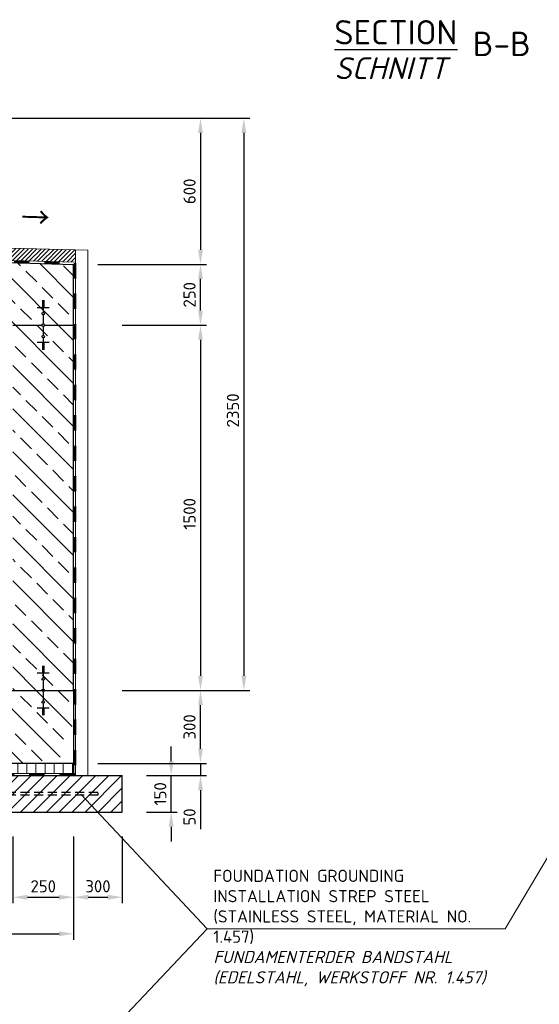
# Model space of a CAD drawing. Header units: millimetres. Extents: x -76904 to 25883, y -13890 to 20369.
# Tile 6 of 29: x -9528 to -7392, y 11529 to 15573. Entities that reach past the tile are written whole.
import ezdxf

# ---------------------------------------------------------------- set-up
doc = ezdxf.new("R2010")
doc.units = ezdxf.units.MM
doc.header["$MEASUREMENT"] = 0
doc.linetypes.add('VERDECKT2', pattern=[0.1875, 0.125, -0.0625])
doc.linetypes.add('WJF-UNSICHTBAR', pattern=[0.25, 0.125, -0.125])
for name, color, linetype, lineweight in [('P------T2', 7, 'Continuous', 18), ('P------T7', 7, 'Continuous', 18), ('P-BS----Bem', 7, 'Continuous', 18), ('P-BSBOD', 7, 'Continuous', 30), ('P-BSSAU', 7, 'Continuous', 30), ('P-BSSAUF', 7, 'Continuous', 18), ('P-BSWABD', 7, 'Continuous', 18), ('P-BSWAN', 7, 'Continuous', 30), ('P-BSWANF', 7, 'Continuous', 18), ('P-DABDICHTUNG', 7, 'Continuous', 18), ('P-ESER1', 1, 'Erdung1', 25)]:
    doc.layers.add(name, color=color, linetype=linetype, lineweight=lineweight)
doc.styles.get("Standard").update_dxf_attribs({"font": 'isocpeur.ttf'})
doc.linetypes.add('Erdung1', pattern='A,12.7,0.1,["#",Standard,S=2.54,R=0,X=-2.54,Y=-1.27],-5.08', length=17.88)
doc.dimstyles.new('Kopie von ISO-25', dxfattribs={"dimscale": 20, "dimtxt": 2.5, "dimasz": 3, "dimexe": 1.25, "dimexo": 0.625, "dimgap": 1, "dimtad": 1, "dimtxsty": 'Standard', "dimcen": 2.5, "dimadec": 0, "dimazin": 0, "dimtfac": 1, "dimtmove": 0, "dimatfit": 1, "dimfxl": 0, "dimarcsym": 0})

# ---------------------------------------------------------------- blocks, each defined once
blk = doc.blocks.new('*D11')
at = {"layer": 'Defpoints', "color": 0, "lineweight": 0, "transparency": 16777216}
for p in [(-10270.7, 15168.2), (-9305.7, 14568.2), (-8784.3, 14568.2)]:
    blk.add_point(p, dxfattribs=at)
at = {"layer": 'P-BS----Bem', "color": 0, "lineweight": -2, "transparency": 16777216}
for p, q in [((-10170.7, 15168.2), (-8759.3, 15168.2)), ((-8784.3, 15108.2), (-8784.3, 14628.2)), ((-9205.7, 14568.2), (-8759.3, 14568.2))]:
    blk.add_line(p, q, dxfattribs=at)
at = {"layer": 'P-BS----Bem', "color": 0, "lineweight": 0, "transparency": 16777216}
for points in [[(-8794.3, 15108.2), (-8774.3, 15108.2), (-8784.3, 15168.2)], [(-8794.3, 14628.2), (-8774.3, 14628.2), (-8784.3, 14568.2)]]:
    blk.add_solid(points, dxfattribs=at)
at = {"layer": 'P-BS----Bem', "color": 0, "transparency": 16777216, "insert": (-8829.3, 14868.2), "char_height": 50, "attachment_point": 5, "rotation": 90}
blk.add_mtext('600', dxfattribs=at)
blk = doc.blocks.new('*D12')
at = {"layer": 'Defpoints', "color": 0, "lineweight": 0, "transparency": 16777216}
for p in [(-9305.7, 14318.2), (-9305.7, 12818.2), (-8784.3, 12818.2)]:
    blk.add_point(p, dxfattribs=at)
at = {"layer": 'P-BS----Bem', "color": 0, "lineweight": -2, "transparency": 16777216}
for p, q in [((-9105.7, 14318.2), (-8759.3, 14318.2)), ((-8784.3, 14258.2), (-8784.3, 12878.2)), ((-9105.7, 12818.2), (-8759.3, 12818.2))]:
    blk.add_line(p, q, dxfattribs=at)
at = {"layer": 'P-BS----Bem', "color": 0, "lineweight": 0, "transparency": 16777216}
for points in [[(-8794.3, 14258.2), (-8774.3, 14258.2), (-8784.3, 14318.2)], [(-8794.3, 12878.2), (-8774.3, 12878.2), (-8784.3, 12818.2)]]:
    blk.add_solid(points, dxfattribs=at)
at = {"layer": 'P-BS----Bem', "color": 0, "transparency": 16777216, "insert": (-8829.3, 13543.2), "char_height": 50, "attachment_point": 5, "rotation": 90}
blk.add_mtext('1500', dxfattribs=at)
blk = doc.blocks.new('*D13')
at = {"layer": 'Defpoints', "color": 0, "lineweight": 0, "transparency": 16777216}
for p in [(-9305.7, 14568.2), (-8784.3, 14568.2), (-9305.7, 14318.2)]:
    blk.add_point(p, dxfattribs=at)
at = {"layer": 'P-BS----Bem', "color": 0, "lineweight": -2, "transparency": 16777216}
for p, q in [((-9105.7, 14568.2), (-8759.3, 14568.2)), ((-8784.3, 14378.2), (-8784.3, 14508.2)), ((-9105.7, 14318.2), (-8759.3, 14318.2))]:
    blk.add_line(p, q, dxfattribs=at)
at = {"layer": 'P-BS----Bem', "color": 0, "lineweight": 0, "transparency": 16777216}
for points in [[(-8794.3, 14508.2), (-8774.3, 14508.2), (-8784.3, 14568.2)], [(-8794.3, 14378.2), (-8774.3, 14378.2), (-8784.3, 14318.2)]]:
    blk.add_solid(points, dxfattribs=at)
at = {"layer": 'P-BS----Bem', "color": 0, "transparency": 16777216, "insert": (-8829.3, 14443.2), "char_height": 50, "attachment_point": 5, "rotation": 90}
blk.add_mtext('250', dxfattribs=at)
blk = doc.blocks.new('*D14')
at = {"layer": 'Defpoints', "color": 0, "lineweight": 0, "transparency": 16777216}
for p in [(-9305.7, 12818.2), (-8784.3, 12818.2), (-9305.7, 12518.2)]:
    blk.add_point(p, dxfattribs=at)
at = {"layer": 'P-BS----Bem', "color": 0, "lineweight": -2, "transparency": 16777216}
for p, q in [((-9105.7, 12818.2), (-8759.3, 12818.2)), ((-8784.3, 12578.2), (-8784.3, 12758.2)), ((-9105.7, 12518.2), (-8759.3, 12518.2))]:
    blk.add_line(p, q, dxfattribs=at)
at = {"layer": 'P-BS----Bem', "color": 0, "lineweight": 0, "transparency": 16777216}
for points in [[(-8794.3, 12758.2), (-8774.3, 12758.2), (-8784.3, 12818.2)], [(-8794.3, 12578.2), (-8774.3, 12578.2), (-8784.3, 12518.2)]]:
    blk.add_solid(points, dxfattribs=at)
at = {"layer": 'P-BS----Bem', "color": 0, "transparency": 16777216, "insert": (-8829.3, 12668.2), "char_height": 50, "attachment_point": 5, "rotation": 90}
blk.add_mtext('300', dxfattribs=at)
blk = doc.blocks.new('*D15')
at = {"layer": 'Defpoints', "color": 0, "lineweight": 0, "transparency": 16777216}
for p in [(-9105.7, 12468.2), (-8904.7, 12468.2), (-9105.7, 12318.2)]:
    blk.add_point(p, dxfattribs=at)
at = {"layer": 'P-BS----Bem', "color": 0, "lineweight": -2, "transparency": 16777216}
for p, q in [((-8904.7, 12528.2), (-8904.7, 12588.2)), ((-9005.7, 12468.2), (-8879.7, 12468.2)), ((-8904.7, 12318.2), (-8904.7, 12468.2)), ((-9005.7, 12318.2), (-8879.7, 12318.2)), ((-8904.7, 12258.2), (-8904.7, 12198.2))]:
    blk.add_line(p, q, dxfattribs=at)
at = {"layer": 'P-BS----Bem', "color": 0, "lineweight": 0, "transparency": 16777216}
for points in [[(-8914.7, 12528.2), (-8894.7, 12528.2), (-8904.7, 12468.2)], [(-8914.7, 12258.2), (-8894.7, 12258.2), (-8904.7, 12318.2)]]:
    blk.add_solid(points, dxfattribs=at)
at = {"layer": 'P-BS----Bem', "color": 0, "transparency": 16777216, "insert": (-8949.7, 12393.2), "char_height": 50, "attachment_point": 5, "rotation": 90}
blk.add_mtext('150', dxfattribs=at)
blk = doc.blocks.new('*D16')
at = {"layer": 'Defpoints', "color": 0, "lineweight": 0, "transparency": 16777216}
for p in [(-9555.7, 12318.2), (-9305.7, 12318.2), (-9305.7, 11968.6)]:
    blk.add_point(p, dxfattribs=at)
at = {"layer": 'P-BS----Bem', "color": 0, "lineweight": -2, "transparency": 16777216}
for p, q in [((-9555.7, 12218.2), (-9555.7, 11943.6)), ((-9305.7, 12218.2), (-9305.7, 11943.6)), ((-9495.7, 11968.6), (-9365.7, 11968.6))]:
    blk.add_line(p, q, dxfattribs=at)
at = {"layer": 'P-BS----Bem', "color": 0, "lineweight": 0, "transparency": 16777216}
for points in [[(-9495.7, 11978.6), (-9495.7, 11958.6), (-9555.7, 11968.6)], [(-9365.7, 11978.6), (-9365.7, 11958.6), (-9305.7, 11968.6)]]:
    blk.add_solid(points, dxfattribs=at)
at = {"layer": 'P-BS----Bem', "color": 0, "transparency": 16777216, "insert": (-9430.7, 12013.6), "char_height": 50, "attachment_point": 5}
blk.add_mtext('250', dxfattribs=at)
blk = doc.blocks.new('*D28')
at = {"layer": 'Defpoints', "color": 0, "lineweight": 0, "transparency": 16777216}
for p in [(-12405.7, 12318.2), (-9305.7, 12318.2), (-9305.7, 11818.6)]:
    blk.add_point(p, dxfattribs=at)
at = {"layer": 'P-BS----Bem', "color": 0, "lineweight": -2, "transparency": 16777216}
for p, q in [((-12405.7, 12218.2), (-12405.7, 11793.6)), ((-9305.7, 12218.2), (-9305.7, 11793.6)), ((-12345.7, 11818.6), (-9365.7, 11818.6))]:
    blk.add_line(p, q, dxfattribs=at)
at = {"layer": 'P-BS----Bem', "color": 0, "lineweight": 0, "transparency": 16777216}
for points in [[(-12345.7, 11828.6), (-12345.7, 11808.6), (-12405.7, 11818.6)], [(-9365.7, 11828.6), (-9365.7, 11808.6), (-9305.7, 11818.6)]]:
    blk.add_solid(points, dxfattribs=at)
at = {"layer": 'P-BS----Bem', "color": 0, "transparency": 16777216, "insert": (-10855.7, 11863.6), "char_height": 50, "attachment_point": 5}
blk.add_mtext('3100', dxfattribs=at)
blk = doc.blocks.new('*D51')
at = {"layer": 'Defpoints', "color": 0, "lineweight": 0, "transparency": 16777216}
for p in [(-9305.7, 12518.2), (-8784.3, 12518.2), (-9105.7, 12468.2)]:
    blk.add_point(p, dxfattribs=at)
at = {"layer": 'P-BS----Bem', "color": 0, "lineweight": -2, "transparency": 16777216}
for p, q in [((-8784.3, 12578.2), (-8784.3, 12638.2)), ((-9205.7, 12518.2), (-8759.3, 12518.2)), ((-8784.3, 12518.2), (-8784.3, 12468.2)), ((-9005.7, 12468.2), (-8759.3, 12468.2)), ((-8784.3, 12408.2), (-8784.3, 12248.2))]:
    blk.add_line(p, q, dxfattribs=at)
at = {"layer": 'P-BS----Bem', "color": 0, "lineweight": 0, "transparency": 16777216}
for points in [[(-8794.3, 12578.2), (-8774.3, 12578.2), (-8784.3, 12518.2)], [(-8794.3, 12408.2), (-8774.3, 12408.2), (-8784.3, 12468.2)]]:
    blk.add_solid(points, dxfattribs=at)
at = {"layer": 'P-BS----Bem', "color": 0, "transparency": 16777216, "insert": (-8829.3, 12298.2), "char_height": 50, "attachment_point": 5, "rotation": 90}
blk.add_mtext('50', dxfattribs=at)
blk = doc.blocks.new('*D52')
at = {"layer": 'Defpoints', "color": 0, "lineweight": 0, "transparency": 16777216}
for p in [(-9305.7, 12318.2), (-9105.7, 12318.2), (-9105.7, 11968.6)]:
    blk.add_point(p, dxfattribs=at)
at = {"layer": 'P-BS----Bem', "color": 0, "lineweight": -2, "transparency": 16777216}
for p, q in [((-9305.7, 12218.2), (-9305.7, 11943.6)), ((-9105.7, 12218.2), (-9105.7, 11943.6)), ((-9245.7, 11968.6), (-9165.7, 11968.6))]:
    blk.add_line(p, q, dxfattribs=at)
at = {"layer": 'P-BS----Bem', "color": 0, "lineweight": 0, "transparency": 16777216}
for points in [[(-9245.7, 11978.6), (-9245.7, 11958.6), (-9305.7, 11968.6)], [(-9165.7, 11978.6), (-9165.7, 11958.6), (-9105.7, 11968.6)]]:
    blk.add_solid(points, dxfattribs=at)
at = {"layer": 'P-BS----Bem', "color": 0, "transparency": 16777216, "insert": (-9205.7, 12013.6), "char_height": 50, "attachment_point": 5}
blk.add_mtext('300', dxfattribs=at)
blk = doc.blocks.new('*D66')
at = {"layer": 'Defpoints', "color": 0, "lineweight": 0, "transparency": 16777216}
for p in [(-9517.1, 15168.2), (-9305.7, 12818.2), (-8606, 12818.2)]:
    blk.add_point(p, dxfattribs=at)
at = {"layer": 'P-BS----Bem', "color": 0, "lineweight": -2, "transparency": 16777216}
for p, q in [((-9317.1, 15168.2), (-8581, 15168.2)), ((-8606, 15108.2), (-8606, 12878.2)), ((-9105.7, 12818.2), (-8581, 12818.2))]:
    blk.add_line(p, q, dxfattribs=at)
at = {"layer": 'P-BS----Bem', "color": 0, "lineweight": 0, "transparency": 16777216}
for points in [[(-8616, 15108.2), (-8596, 15108.2), (-8606, 15168.2)], [(-8616, 12878.2), (-8596, 12878.2), (-8606, 12818.2)]]:
    blk.add_solid(points, dxfattribs=at)
at = {"layer": 'P-BS----Bem', "color": 0, "transparency": 16777216, "insert": (-8651, 13968.2), "char_height": 50, "attachment_point": 5, "rotation": 90}
blk.add_mtext('2350', dxfattribs=at)

msp = doc.modelspace()

# ---------------------------------------------------------------- hatches: boundary and pattern name
at = {"lineweight": 0}
h = msp.add_hatch(dxfattribs=at)
h.set_pattern_fill('ANSI31', color=256, scale=100)
h.set_pattern_definition([(45, (-10855.707, 14611.188), (-8.83883, 8.83883), [])])
h.paths.add_polyline_path([(-12413.707, 14627.438), (-12413.707, 14577.438), (-11663.707, 14596.188), (-11663.707, 14646.188)])
h.paths.add_polyline_path([(-9297.707, 14577.438), (-9297.707, 14627.438), (-10047.707, 14646.188), (-10047.707, 14596.188)])
at = {"layer": 'P-BSBOD', "lineweight": 18}
h = msp.add_hatch(dxfattribs=at)
h.set_pattern_fill('ANSI31', scale=300, angle=45, style=0)
h.set_pattern_definition([(90, (-27198.245, 0), (-37.5, 7e-15), [])])
h.paths.add_polyline_path([(-9305.707, 12476.188), (-9305.707, 12518.188), (-9363.298, 12518.188, 0.00784127), (-9363.432, 12509.621, 0.03068202), (-9361.379, 12476.188)])
h.paths.add_polyline_path([(-9361.379, 12476.188, -0.03068202), (-9363.432, 12509.621, -0.00784127), (-9363.298, 12518.188), (-12405.707, 12518.188), (-12405.707, 12476.188)])
at = {"layer": 'P-BSSAUF', "lineweight": 5}
h = msp.add_hatch(dxfattribs=at)
h.set_pattern_fill('ANSI31', scale=300, style=0)
h.set_pattern_definition([(45, (-27198.245, 0), (-26.516504, 26.516504), [])])
edge = h.paths.add_edge_path()
edge.add_arc((-9090.246, 12509.621), 273.186, 206.391782, 224.486584, ccw=False)
edge.add_line((-9334.959, 12388.188), (-12505.707, 12388.188))
edge.add_line((-12505.707, 12388.188), (-12505.707, 12393.146))
edge.add_spline(control_points=[(-12505.707, 12393.146), (-12551.33, 12387.763), (-12583.392, 12389.031), (-12605.707, 12394.729)], knot_values=[816.43439766, 816.43439766, 816.43439766, 816.43439766, 825.73478131, 825.73478131, 825.73478131, 825.73478131], degree=3, periodic=0)
edge.add_line((-12605.707, 12394.729), (-12605.707, 12318.188))
edge.add_line((-12605.707, 12318.188), (-9285.141, 12318.188))
edge = h.paths.add_edge_path()
edge.add_line((-12605.707, 12468.188), (-12605.707, 12394.729))
edge.add_spline(control_points=[(-12605.707, 12394.729), (-12583.392, 12389.031), (-12551.33, 12387.763), (-12505.707, 12393.146)], knot_values=[816.43439766, 816.43439766, 816.43439766, 816.43439766, 825.73478131, 825.73478131, 825.73478131, 825.73478131], degree=3, periodic=0)
edge.add_line((-12505.707, 12393.146), (-12505.707, 12398.188))
edge.add_line((-12505.707, 12398.188), (-9339.672, 12398.188))
edge.add_arc((-9090.246, 12509.621), 273.186, 188.723491, 204.073086, ccw=False)
edge.add_line((-9360.272, 12468.188), (-12605.707, 12468.188))
edge = h.paths.add_edge_path()
edge.add_arc((-9090.246, 12509.621), 273.186, 188.723491, 204.073086)
edge.add_line((-9339.672, 12398.188), (-9205.707, 12398.188))
edge.add_line((-9205.707, 12398.188), (-9205.707, 12393.146))
edge.add_spline(control_points=[(-9205.707, 12393.146), (-9160.084, 12387.763), (-9128.021, 12389.031), (-9105.707, 12394.729)], knot_values=[816.43439766, 816.43439766, 816.43439766, 816.43439766, 825.73478131, 825.73478131, 825.73478131, 825.73478131], degree=3, periodic=0)
edge.add_line((-9105.707, 12394.729), (-9105.707, 12468.188))
edge.add_line((-9105.707, 12468.188), (-9360.272, 12468.188))
edge = h.paths.add_edge_path()
edge.add_line((-9105.707, 12318.188), (-9105.707, 12394.729))
edge.add_spline(control_points=[(-9105.707, 12394.729), (-9128.021, 12389.031), (-9160.084, 12387.763), (-9205.707, 12393.146)], knot_values=[816.43439766, 816.43439766, 816.43439766, 816.43439766, 825.73478131, 825.73478131, 825.73478131, 825.73478131], degree=3, periodic=0)
edge.add_line((-9205.707, 12393.146), (-9205.707, 12388.188))
edge.add_line((-9205.707, 12388.188), (-9334.959, 12388.188))
edge.add_arc((-9090.246, 12509.621), 273.186, 206.391782, 224.486584)
edge.add_line((-9285.141, 12318.188), (-9105.707, 12318.188))
h.paths.add_polyline_path([(-9334.959, 12388.188, -0.01011756), (-9339.672, 12398.188), (-12505.707, 12398.188), (-12505.707, 12388.188)])
h.paths.add_polyline_path([(-9205.707, 12388.188), (-9205.707, 12398.188), (-9339.672, 12398.188, 0.01011756), (-9334.959, 12388.188)])
at = {"layer": 'P-BSWANF', "lineweight": 5}
h = msp.add_hatch(dxfattribs=at)
h.set_pattern_fill('ANSI33', scale=500, angle=90, style=0)
h.paths.add_polyline_path([(-9555.707, 12818.188), (-9305.707, 12818.188), (-9305.707, 14568.188), (-10055.707, 14588.188), (-10055.707, 15153.188), (-10270.707, 15167.894), (-10270.707, 15053.188), (-10355.707, 15053.188), (-10355.707, 14318.188), (-9555.707, 14318.188)])
h = msp.add_hatch(dxfattribs=at)
h.set_pattern_fill('ANSI33', scale=500, angle=90, style=0)
h.paths.add_polyline_path([(-12405.707, 12818.188), (-12405.707, 12518.188), (-9363.298, 12518.188, -0.15900713), (-9305.707, 12677.572), (-9305.707, 12818.188), (-10755.707, 12818.188), (-10755.707, 12668.188), (-10955.707, 12668.188), (-10955.707, 12818.188)])
h.paths.add_polyline_path([(-10755.707, 12698.188), (-10755.707, 12818.188), (-10955.707, 12818.188), (-10955.707, 12698.188)])
h.paths.add_polyline_path([(-10955.707, 12698.188), (-10955.707, 12668.188), (-10755.707, 12668.188), (-10755.707, 12698.188)], flags=16)

# ---------------------------------------------------------------- linework, layer by layer
for p, q in [((-9425.707, 14417.842), (-9435.707, 14417.842)), ((-9425.707, 14414.322), (-9435.707, 14414.322)), ((-9425.707, 14410.802), (-9435.707, 14410.802)), ((-9425.707, 14407.282), (-9435.707, 14407.282)), ((-9425.707, 14403.762), (-9435.707, 14403.762)), ((-9425.707, 14400.242), (-9435.707, 14400.242)), ((-9430.707, 14418.188), (-9430.707, 14370.583)), ((-9405.707, 14389.682), (-9455.707, 14389.682)), ((-9425.707, 14396.722), (-9435.707, 14396.722)), ((-9425.707, 14393.202), (-9435.707, 14393.202)), ((-9430.707, 14360.23), (-9430.707, 14323.365)), ((-9430.707, 14313.012), (-9430.707, 14276.147)), ((-9405.707, 14246.694), (-9455.707, 14246.694)), ((-9425.707, 14243.174), (-9435.707, 14243.174)), ((-9425.707, 14239.654), (-9435.707, 14239.654)), ((-9425.707, 14236.135), (-9435.707, 14236.135)), ((-9430.707, 14265.794), (-9430.707, 14218.188)), ((-9425.707, 14232.615), (-9435.707, 14232.615)), ((-9425.707, 14229.095), (-9435.707, 14229.095)), ((-9425.707, 14225.575), (-9435.707, 14225.575)), ((-9425.707, 14222.055), (-9435.707, 14222.055)), ((-9425.707, 14218.535), (-9435.707, 14218.535)), ((-9435.707, 12917.842), (-9425.707, 12917.842)), ((-9435.707, 12914.322), (-9425.707, 12914.322)), ((-9435.707, 12910.802), (-9425.707, 12910.802)), ((-9435.707, 12907.282), (-9425.707, 12907.282)), ((-9435.707, 12903.762), (-9425.707, 12903.762)), ((-9430.707, 12918.188), (-9430.707, 12870.583)), ((-9455.707, 12889.682), (-9405.707, 12889.682)), ((-9435.707, 12900.242), (-9425.707, 12900.242)), ((-9435.707, 12896.722), (-9425.707, 12896.722)), ((-9435.707, 12893.202), (-9425.707, 12893.202)), ((-9430.707, 12860.23), (-9430.707, 12823.365)), ((-9430.707, 12813.012), (-9430.707, 12776.147)), ((-9455.707, 12746.694), (-9405.707, 12746.694)), ((-9435.707, 12743.174), (-9425.707, 12743.174)), ((-9435.707, 12739.654), (-9425.707, 12739.654)), ((-9430.707, 12765.794), (-9430.707, 12718.188)), ((-9435.707, 12736.135), (-9425.707, 12736.135)), ((-9435.707, 12732.615), (-9425.707, 12732.615)), ((-9435.707, 12729.095), (-9425.707, 12729.095)), ((-9435.707, 12725.575), (-9425.707, 12725.575)), ((-9435.707, 12722.055), (-9425.707, 12722.055)), ((-9435.707, 12718.535), (-9425.707, 12718.535))]:
    msp.add_line(p, q)
for centre in [(-9430.707, 14365.406), (-9430.707, 14318.188), (-9430.707, 14270.97), (-9430.707, 12865.406), (-9430.707, 12818.188), (-9430.707, 12770.97)]:
    msp.add_circle(centre, 5.176)
at = {"layer": 'P-BSBOD', "color": 7}
for p, q in [((-9555.707, 14318.188), (-9435.883, 14318.188)), ((-9425.53, 14318.188), (-9305.707, 14318.188)), ((-12405.707, 12818.188), (-9305.707, 12818.188)), ((-9305.707, 12818.188), (-9305.707, 12476.188)), ((-9305.707, 12518.188), (-12405.707, 12518.188))]:
    msp.add_line(p, q, dxfattribs=at)
at = {"layer": 'P-BSBOD', "color": 7, "lineweight": 18}
msp.add_line((-12405.707, 12476.188), (-9305.707, 12476.188), dxfattribs=at)
at = {"layer": 'P-BSSAU', "color": 7}
for p, q in [((-12605.707, 12468.188), (-9105.707, 12468.188)), ((-9105.707, 12318.188), (-9105.707, 12468.188)), ((-12605.707, 12318.188), (-9105.707, 12318.188))]:
    msp.add_line(p, q, dxfattribs=at)
at = {"layer": 'P-BSWABD', "color": 7}
for p, q in [((-10047.707, 14646.188), (-9247.707, 14626.188)), ((-9297.707, 14627.438), (-9297.707, 12468.188)), ((-9247.707, 14626.188), (-9247.707, 12468.188)), ((-10047.707, 14596.188), (-9297.707, 14577.438))]:
    msp.add_line(p, q, dxfattribs=at)
at = {"layer": 'P-BSWABD', "color": 7, "linetype": 'WJF-UNSICHTBAR', "lineweight": 53, "ltscale": 500}
for p, q in [((-10050.707, 14593.188), (-9300.707, 14573.188)), ((-9300.707, 14573.188), (-9300.707, 12473.188)), ((-9300.707, 12473.188), (-12410.707, 12473.188))]:
    msp.add_line(p, q, dxfattribs=at)
at = {"layer": 'P-BSWAN', "color": 7}
for p in [(-10055.707, 14588.188), (-9305.707, 12818.188)]:
    msp.add_line(p, (-9305.707, 14568.188), dxfattribs=at)
at = {"layer": 'P-DABDICHTUNG', "color": 7}
for p, q in [((-8757.433, 11838.233), (-9275.667, 12391.791)), ((-7531.544, 11838.233), (-7202.462, 12396.436)), ((-8757.433, 11838.233), (-9337.77, 11226.029)), ((-8757.433, 11838.233), (-7531.544, 11838.233))]:
    msp.add_line(p, q, dxfattribs=at)
at = {"layer": 'P-ESER1', "color": 7, "linetype": 'VERDECKT2', "ltscale": 300}
for p, q in [((-9205.707, 12398.188), (-12505.707, 12398.188)), ((-9205.707, 12388.188), (-12505.707, 12388.188)), ((-9205.707, 12398.104), (-9205.707, 12388.188))]:
    msp.add_line(p, q, dxfattribs=at)

# ---------------------------------------------------------------- texts
at = {"layer": 'P------T2', "color": 7, "insert": (-9520.605, 14805.867), "char_height": 80, "width": 87.73855, "attachment_point": 1, "rotation": 358.314382}
msp.add_mtext('{\\fSimSun|b0|i0|c134|p2;\\H1.0833x;\\C256;→}', dxfattribs=at)
at = {"layer": 'P------T2', "color": 7, "insert": (-8731.441, 12081.444), "char_height": 50, "width": 1216.08351, "attachment_point": 1}
msp.add_mtext('{\\C256;FOUNDATION GROUNDING INSTALLATION STREP STEEL (STAINLESS STEEL, MATERIAL NO. 1.457)\\P\\fISOCPEUR|b0|i1|c0|p34;FUNDAMENTERDER BANDSTAHL (EDELSTAHL, WERKSTOFF NR. 1.457)}', dxfattribs=at)
at = {"layer": 'P------T7', "color": 7, "linetype": 'Continuous', "lineweight": 25, "attachment_point": 7}
for s, insert, char_height in [('{\\LSECTION}', (-8233.924, 15471.365), 100), ('{\\fISOCPEUR|b0|i1|c0|p34;SCHNITT}', (-8233.924, 15328.909), 90)]:
    msp.add_mtext(s, dxfattribs=dict(at, insert=insert, char_height=char_height))
at = {"layer": 'P------T7', "color": 7, "insert": (-7665.107, 15523.666), "char_height": 100, "attachment_point": 1}
msp.add_mtext('B-B', dxfattribs=at)

# ---------------------------------------------------------------- dimensions: what is measured, and where the dimension line sits
at = {"layer": 'P-BS----Bem', "color": 7}
for base, p1, p2, override, picture, middle in [((-8784.25, 14568.188), (-10270.707, 15168.188), (-9305.707, 14568.188), {"dimexo": 5}, '*D11', (-8784.25, 14868.188)), ((-8606.011, 12818.188), (-9517.089, 15168.188), (-9305.707, 12818.188), {"dimexo": 10}, '*D66', (-8606.011, 13968.188)), ((-8784.25, 14568.188), (-9305.707, 14318.188), (-9305.707, 14568.188), {"dimexo": 10}, '*D13', (-8784.25, 14443.188)), ((-8784.25, 12818.188), (-9305.707, 14318.188), (-9305.707, 12818.188), {"dimexo": 10}, '*D12', (-8784.25, 13543.188)), ((-8784.25, 12518.188), (-9105.707, 12468.188), (-9305.707, 12518.188), {"dimexo": 5}, '*D51', (-8784.25, 12298.188)), ((-8904.724, 12468.188), (-9105.707, 12318.188), (-9105.707, 12468.188), {"dimexo": 5}, '*D15', (-8904.724, 12393.188))]:
    dim = msp.add_linear_dim(base=base, p1=p1, p2=p2, angle=90, dimstyle='Kopie von ISO-25', override=override, dxfattribs=at)
    dim.commit()
    dim.dimension.update_dxf_attribs({"geometry": picture, "text_midpoint": middle, "dimtype": 160})
dim = msp.add_linear_dim(base=(-8784.25, 12818.188), p1=(-9305.707, 12518.188), p2=(-9305.707, 12818.188), angle=90, dimstyle='Kopie von ISO-25', override={"dimexo": 10}, dxfattribs=at)
dim.commit()
dim.dimension.update_dxf_attribs({"geometry": '*D14', "text_midpoint": (-8829.25, 12668.188)})
for base, p1, picture, middle in [((-9305.707, 11818.587), (-12405.707, 12318.188), '*D28', (-10855.707, 11818.587)), ((-9305.707, 11968.616), (-9555.707, 12318.188), '*D16', (-9430.707, 11968.616))]:
    dim = msp.add_linear_dim(base=base, p1=p1, p2=(-9305.707, 12318.188), dimstyle='Kopie von ISO-25', override={"dimexo": 5}, dxfattribs=at)
    dim.commit()
    dim.dimension.update_dxf_attribs({"geometry": picture, "text_midpoint": middle, "dimtype": 160})
dim = msp.add_linear_dim(base=(-9105.707, 11968.616), p1=(-9305.707, 12318.188), p2=(-9105.707, 12318.188), text='300', dimstyle='Kopie von ISO-25', override={"dimexo": 5}, dxfattribs=at)
dim.commit()
dim.dimension.update_dxf_attribs({"geometry": '*D52', "text_midpoint": (-9205.707, 11968.616), "dimtype": 160})

doc.saveas('drawing.dxf')
